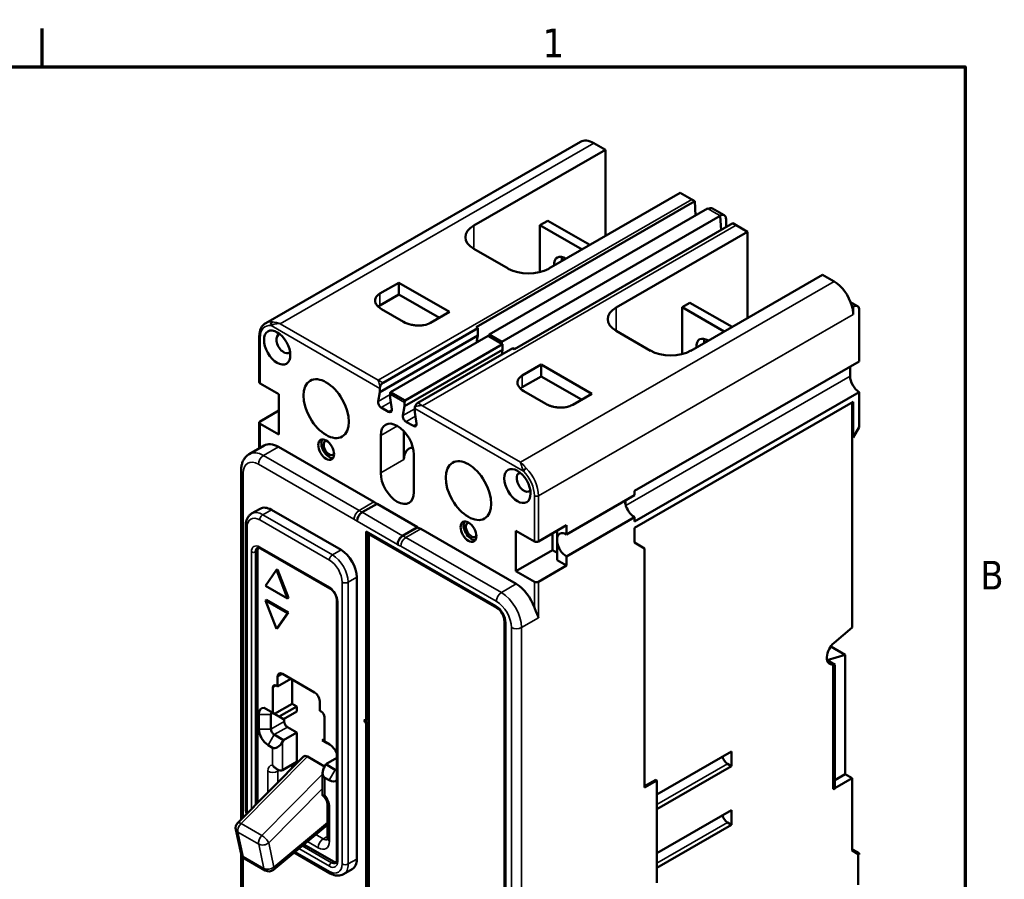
# Model space of a CAD drawing. Header units: inches. Extents: x 0.1 to 16.9, y 0.4 to 10.6.
# Tile 24 of 24: x 12.7 to 16.8, y 7 to 10.6. Entities that reach past the tile are written whole.
import ezdxf

# ---------------------------------------------------------------- set-up
doc = ezdxf.new("R2010")
doc.units = ezdxf.units.IN
doc.header["$MEASUREMENT"] = 0
for name, color, linetype, lineweight in [('Border (ANSI)', 7, 'Continuous', 70), ('Visible (ANSI)', 7, 'Continuous', 50), ('Visible Narrow (ANSI)', 7, 'Continuous', 35)]:
    doc.layers.add(name, color=color, linetype=linetype, lineweight=lineweight)
doc.styles.add('Note Text (ANSI)', font='tahoma.ttf')

# ---------------------------------------------------------------- blocks, each defined once
blk = doc.blocks.new('Borders Default Border')
at = {"layer": 'Border (ANSI)'}
blk.add_line((12.75, 10.38), (12.75, 10.54), dxfattribs=at)
at = {"layer": 'Border (ANSI)', "flags": 128}
blk.add_lwpolyline([(0.38, 0.62), (0.38, 10.38), (16.62, 10.38), (16.62, 0.62), (0.38, 0.62)], dxfattribs=at)
at = {"layer": 'Border (ANSI)', "char_height": 0.12, "attachment_point": 7, "style": 'Note Text (ANSI)'}
for s, insert in [('1', (14.8479, 10.42)), ('B', (16.6834, 8.19))]:
    blk.add_mtext(s, dxfattribs=dict(at, insert=insert))

msp = doc.modelspace()

# ---------------------------------------------------------------- linework, layer by layer
at = {"layer": 'Visible (ANSI)'}
for p, q in [((15.0065, 10.066), (13.6874, 9.3065)), ((14.5596, 9.7151), (15.1111, 10.0327)), ((15.1111, 10.0327), (15.0627, 10.0605)), ((15.1111, 10.0327), (15.1111, 9.6711)), ((15.4251, 9.8519), (14.8735, 9.5343)), ((15.4734, 9.824), (15.4251, 9.8519)), ((14.57, 9.2888), (15.4864, 9.8166)), ((15.5398, 9.7858), (14.6234, 9.2581)), ((15.4734, 9.824), (15.4864, 9.8166)), ((15.4864, 9.8166), (15.4894, 9.7567)), ((15.5398, 9.7858), (15.542, 9.7846)), ((15.6094, 9.7583), (15.5606, 9.7864)), ((14.6765, 9.2275), (15.5929, 9.7552)), ((15.5907, 9.7565), (15.5929, 9.7552)), ((15.5929, 9.7552), (15.5959, 9.6959)), ((15.6459, 9.7247), (14.7295, 9.197)), ((14.8366, 9.7164), (14.8693, 9.7352)), ((14.8366, 9.7164), (14.8366, 9.5198)), ((15.0132, 9.6147), (14.8366, 9.7164)), ((14.8693, 9.7352), (15.0459, 9.6335)), ((15.6171, 9.7081), (15.6171, 9.7412)), ((15.6459, 9.7247), (15.6593, 9.717)), ((15.6593, 9.717), (15.7076, 9.6892)), ((15.7076, 9.6892), (15.1561, 9.3715)), ((15.7076, 9.6892), (15.7076, 9.3276)), ((14.7038, 9.5343), (14.5596, 9.6173)), ((15.47, 9.1907), (16.0216, 9.5084)), ((16.0216, 9.5084), (16.07, 9.4805)), ((14.1659, 9.4297), (14.2456, 9.4756)), ((14.2456, 9.4756), (14.2456, 9.4266)), ((14.2456, 9.4756), (14.4577, 9.3535)), ((14.2456, 9.4266), (14.1659, 9.3806)), ((14.4152, 9.3289), (14.2456, 9.4266)), ((15.4331, 9.3729), (15.4658, 9.3917)), ((15.4331, 9.3729), (15.6097, 9.2712)), ((15.4331, 9.1763), (15.4331, 9.3729)), ((15.6424, 9.29), (15.4658, 9.3917)), ((16.1393, 9.3938), (16.1677, 9.3775)), ((16.1497, 9.3757), (16.1443, 9.3788)), ((16.1497, 9.3757), (16.1497, 9.3424)), ((14.2651, 9.3114), (14.1726, 9.3647)), ((14.4577, 9.3535), (14.378, 9.3075)), ((16.175, 9.145), (16.1748, 9.3658)), ((14.577, 9.2848), (14.57, 9.2888)), ((13.6604, 9.2498), (13.6604, 9.0585)), ((14.1659, 9.0172), (14.577, 9.2539)), ((14.179, 9.0556), (14.577, 9.2848)), ((14.2102, 9.0174), (14.6194, 9.253)), ((14.5728, 9.2317), (14.577, 9.2539)), ((14.577, 9.2539), (14.577, 9.2848)), ((14.623, 9.2509), (14.6194, 9.253)), ((14.6234, 9.2581), (14.623, 9.2509)), ((14.6768, 9.2199), (14.623, 9.2509)), ((14.6234, 9.2581), (14.6765, 9.2275)), ((15.1561, 9.2738), (15.3003, 9.1907)), ((14.2713, 8.9822), (14.6805, 9.2178)), ((14.5717, 9.2255), (14.5728, 9.2317)), ((14.5731, 9.2264), (14.5728, 9.2317)), ((14.6768, 9.2199), (14.6765, 9.2275)), ((14.6805, 9.2178), (14.6768, 9.2199)), ((14.6805, 9.1943), (14.6805, 9.2178)), ((14.2694, 8.9575), (14.6805, 9.1943)), ((14.7229, 9.2008), (14.325, 8.9716)), ((14.6768, 9.1742), (14.6786, 9.1843)), ((14.6786, 9.1843), (14.6805, 9.1943)), ((14.6791, 9.1755), (14.6786, 9.1843)), ((14.7295, 9.197), (14.7229, 9.2008)), ((14.8421, 9.1321), (14.7624, 9.0862)), ((15.0543, 9.01), (14.8421, 9.1321)), ((14.8421, 9.1321), (14.8421, 9.0831)), ((16.175, 9.145), (15.2333, 8.6027)), ((16.1368, 9.0836), (16.1368, 9.1228)), ((14.7624, 9.0371), (14.8421, 9.0831)), ((14.8421, 9.0831), (15.0117, 8.9854)), ((13.6639, 9.0536), (13.7416, 9.0089)), ((13.7416, 9.0089), (13.7416, 8.8401)), ((14.1586, 8.9781), (14.1659, 9.0172)), ((14.1659, 9.0172), (14.1659, 9.0328)), ((14.2083, 9.0084), (14.2083, 8.9927)), ((14.2713, 8.9822), (14.2102, 9.0174)), ((14.7692, 9.0212), (14.8616, 8.9679)), ((14.9745, 8.964), (15.0543, 9.01)), ((15.2333, 8.4752), (16.1751, 9.0175)), ((16.1752, 8.8704), (16.1751, 9.0175)), ((14.2083, 8.9927), (14.2155, 8.9453)), ((14.2621, 8.9185), (14.2694, 8.9575)), ((14.2694, 8.9575), (14.2694, 8.9732)), ((15.2333, 8.4487), (16.1497, 8.9764)), ((16.1455, 8.8288), (16.1455, 8.974)), ((16.1497, 8.9764), (16.1497, 8.8263)), ((13.6639, 8.8946), (13.7416, 8.9393)), ((14.2026, 8.9347), (14.1715, 8.9526)), ((14.3118, 8.9488), (14.3118, 8.9331)), ((14.3118, 8.9331), (14.3191, 8.8857)), ((13.6604, 8.8897), (13.6604, 8.7818)), ((13.7416, 8.8401), (13.6639, 8.8848)), ((14.3062, 8.8751), (14.2749, 8.8931)), ((14.1692, 8.6782), (14.1692, 8.8352)), ((14.2668, 8.7344), (14.2668, 8.8526)), ((16.1497, 8.8263), (16.1752, 8.8704)), ((13.6804, 8.7933), (13.6181, 8.7574)), ((16.1497, 8.8263), (16.1455, 8.8288)), ((16.1455, 8.8288), (16.1455, 8.0307)), ((13.7403, 8.7874), (14.1408, 8.5567)), ((14.3084, 8.755), (14.3084, 8.5981)), ((13.5843, 8.69), (13.5843, 7.2266)), ((15.2333, 8.6027), (15.2333, 8.5851)), ((14.154, 8.5492), (14.0916, 8.5133)), ((14.154, 8.5492), (14.3237, 8.4514)), ((15.2333, 8.5851), (14.9482, 8.4209)), ((15.1951, 8.5631), (15.1951, 8.5476)), ((13.6643, 8.5286), (13.6283, 8.5079)), ((13.711, 8.524), (14.0029, 8.3559)), ((14.0704, 8.4765), (14.0704, 8.4749)), ((14.9482, 8.3287), (15.2333, 8.4928)), ((15.2333, 8.4928), (15.2333, 8.4752)), ((13.6035, 7.2768), (13.6035, 8.4575)), ((14.109, 7.6405), (14.109, 8.4327)), ((14.109, 8.4327), (14.6525, 8.1197)), ((14.1132, 8.4303), (14.1132, 7.6429)), ((14.1209, 8.4219), (14.12, 8.4214)), ((14.12, 6.5692), (14.12, 8.4214)), ((14.12, 8.4214), (14.6559, 8.1129)), ((14.1209, 8.4219), (14.6567, 8.1133)), ((14.2613, 8.4155), (14.3237, 8.4514)), ((14.3237, 8.4503), (14.2613, 8.4143)), ((14.3237, 8.4514), (14.3237, 8.4503)), ((14.7373, 8.2132), (14.3368, 8.4439)), ((14.7361, 8.4362), (14.7361, 8.2674)), ((14.8137, 8.3915), (14.7361, 8.4362)), ((14.9482, 8.4591), (14.8307, 8.3915)), ((14.8888, 8.4249), (14.8888, 8.3554)), ((14.9087, 8.4364), (14.9087, 8.4042)), ((14.9482, 8.4209), (14.9482, 8.4591)), ((15.2333, 8.3864), (15.2333, 8.4487)), ((14.9087, 8.3908), (14.9087, 8.3131)), ((15.2757, 8.3618), (15.2333, 8.3864)), ((13.6529, 7.2957), (13.6529, 8.3526)), ((13.6647, 8.3624), (13.9566, 8.1943)), ((14.2401, 8.3772), (14.2401, 8.3788)), ((14.8888, 8.3554), (14.7361, 8.2674)), ((14.9087, 8.3439), (14.8888, 8.3554)), ((15.2757, 7.3606), (15.2757, 8.3618)), ((14.9482, 8.2904), (14.9087, 8.3131)), ((14.9482, 8.2904), (14.9482, 8.3287)), ((13.6864, 8.2058), (13.7327, 8.2718)), ((13.7369, 8.2742), (13.7327, 8.2718)), ((13.7327, 8.2718), (13.7789, 8.1525)), ((13.7369, 8.2742), (13.7832, 8.155)), ((14.7361, 8.2674), (14.8137, 8.2227)), ((14.8307, 8.2227), (14.9482, 8.2904)), ((14.0691, 8.2413), (14.0691, 7.0606)), ((13.7789, 8.1525), (13.6864, 8.2058)), ((13.6907, 8.1469), (13.6864, 8.1445)), ((13.6864, 8.1445), (13.7789, 8.0912)), ((13.7327, 8.0252), (13.6864, 8.1445)), ((13.6907, 8.1469), (13.7832, 8.0937)), ((13.7832, 8.155), (13.7789, 8.1525)), ((13.9854, 8.1444), (13.9854, 7.0555)), ((13.7789, 8.0912), (13.7327, 8.0252)), ((13.7832, 8.0937), (13.7369, 8.0277)), ((13.7832, 8.0937), (13.7789, 8.0912)), ((14.6881, 8.057), (14.6881, 6.2793)), ((14.689, 8.0575), (14.689, 6.2798)), ((14.6924, 8.0507), (14.6924, 6.273)), ((13.7369, 8.0277), (13.7327, 8.0252)), ((16.1455, 8.0307), (16.0702, 7.967)), ((16.0562, 7.9516), (16.1166, 7.9168)), ((16.0414, 7.8938), (16.1166, 7.9168)), ((16.0414, 7.8938), (16.0744, 7.8748)), ((16.1166, 7.9168), (16.1166, 7.4162)), ((16.0657, 7.8761), (16.07, 7.8737)), ((16.0657, 7.3554), (16.0657, 7.8761)), ((16.07, 7.8737), (16.07, 7.353)), ((16.0725, 7.8736), (16.0744, 7.8748)), ((16.0725, 7.3544), (16.0725, 7.8736)), ((13.7369, 7.7838), (13.7369, 7.8238)), ((13.7369, 7.7838), (13.793, 7.8161)), ((13.7581, 7.8361), (13.8922, 7.7589)), ((13.7976, 7.7112), (13.7976, 7.8134)), ((13.717, 7.6731), (13.717, 7.7796)), ((13.7306, 7.7874), (13.7369, 7.7838)), ((13.9134, 7.7222), (13.9134, 7.6821)), ((13.717, 7.6731), (13.6806, 7.6941)), ((13.7242, 7.6689), (13.7976, 7.7112)), ((13.7441, 7.6575), (13.8175, 7.6997)), ((13.7624, 7.6469), (13.8175, 7.6786)), ((13.8175, 7.6997), (13.7976, 7.7112)), ((13.8175, 7.6786), (13.8175, 7.6997)), ((13.9134, 7.6821), (13.9198, 7.6785)), ((13.6584, 7.6661), (13.6584, 7.6054)), ((13.7093, 7.6053), (13.7093, 7.6661)), ((13.7135, 7.675), (13.7624, 7.6469)), ((13.7242, 7.6689), (13.717, 7.6731)), ((13.7441, 7.6575), (13.7242, 7.6689)), ((13.7624, 7.6469), (13.7441, 7.6575)), ((13.7645, 7.6371), (13.7645, 7.6481)), ((13.9334, 7.655), (13.9334, 7.5529)), ((14.1048, 7.6429), (14.109, 7.6405)), ((14.109, 7.6405), (14.1132, 7.6429)), ((13.8175, 7.5908), (13.7781, 7.6135)), ((14.109, 7.6307), (14.1048, 7.6331)), ((14.109, 7.6356), (14.1132, 7.6331)), ((14.109, 7.6307), (14.1132, 7.6331)), ((14.109, 6.5628), (14.109, 7.6307)), ((14.1132, 7.6331), (14.1132, 6.5652)), ((13.7624, 7.5591), (13.7229, 7.5818)), ((13.7581, 7.5517), (13.7624, 7.5591)), ((13.7624, 7.5591), (13.8175, 7.5908)), ((13.8175, 7.4672), (13.8175, 7.5908)), ((13.9244, 7.558), (13.9334, 7.5631)), ((13.9444, 7.5465), (13.9244, 7.558)), ((13.9244, 7.558), (13.9389, 7.5496)), ((13.6975, 7.5376), (13.7157, 7.5272)), ((13.9334, 7.5529), (13.9444, 7.5465)), ((13.9529, 7.5417), (13.9334, 7.5529)), ((13.9389, 7.5496), (13.9556, 7.54)), ((13.8453, 7.4896), (13.5697, 7.2119)), ((13.8621, 7.49), (13.9338, 7.4487)), ((13.9389, 7.4574), (13.9854, 7.4842)), ((15.3262, 7.3303), (15.6402, 7.5111)), ((15.6402, 7.5111), (15.6402, 7.4498)), ((13.7368, 7.4352), (13.737, 7.4351)), ((13.7581, 7.433), (13.8175, 7.4672)), ((13.7976, 7.4415), (13.7976, 7.4557)), ((13.9389, 7.4574), (13.9346, 7.4501)), ((13.9783, 7.4347), (13.9389, 7.4574)), ((15.6402, 7.4498), (15.3262, 7.269)), ((15.6402, 7.4498), (15.6232, 7.4596)), ((13.9258, 7.4205), (13.9258, 7.3263)), ((13.9346, 7.4011), (13.9529, 7.3906)), ((15.2757, 7.3655), (15.322, 7.3921)), ((15.3262, 7.3897), (15.2757, 7.3606)), ((15.3262, 7.3897), (15.322, 7.3921)), ((15.3262, 6.9605), (15.3262, 7.3897)), ((16.1166, 7.4162), (16.0725, 7.3908)), ((16.0725, 7.3576), (16.1455, 7.3996)), ((16.1166, 7.4162), (16.1455, 7.3996)), ((16.1455, 7.3996), (16.1455, 7.1021)), ((16.07, 7.353), (16.0657, 7.3554)), ((16.07, 7.353), (16.0725, 7.3544)), ((13.9258, 7.3263), (13.926, 7.3262)), ((13.9458, 7.292), (13.9458, 7.1478)), ((15.3262, 7.085), (15.6402, 7.2658)), ((15.6402, 7.2658), (15.6402, 7.2045)), ((13.5617, 7.1844), (13.5838, 7.0824)), ((13.9458, 7.2039), (13.7197, 7.0154)), ((13.9458, 7.203), (13.9452, 7.2034)), ((15.6402, 7.2045), (15.3262, 7.0237)), ((15.6402, 7.2045), (15.6232, 7.2143)), ((13.9711, 7.05), (13.847, 7.1215)), ((16.1455, 7.1021), (16.1497, 7.0997)), ((16.1455, 7.0962), (16.1455, 7.1021)), ((13.5843, 7.0804), (13.5843, 6.9241)), ((13.5981, 7.0628), (13.6855, 7.0125)), ((13.9579, 7.0005), (13.8065, 7.0877)), ((16.1709, 7.0814), (16.1455, 7.0962)), ((16.1497, 7.0938), (16.1455, 7.0962)), ((16.1497, 7.0997), (16.1752, 7.0849)), ((16.1497, 7.0997), (16.1497, 7.0938)), ((16.1497, 7.0938), (16.1752, 7.079)), ((16.1709, 7.0814), (16.1708, 6.9529)), ((16.1752, 7.079), (16.1709, 7.0814)), ((16.1752, 7.0849), (16.1752, 7.079)), ((14.0496, 7.0176), (14.0136, 6.9968))]:
    msp.add_line(p, q, dxfattribs=at)
for centre, start, end in [((13.591, 7.1907), 135.2113, 192.2407), ((13.6131, 7.0888), 192.2407, 240.064), ((13.7005, 7.0385), 240.064, 309.8168)]:
    msp.add_arc(centre, 0.03, start, end, dxfattribs=at)
for centre, major_axis, ratio, start_param, end_param in [((15.0627, 9.9683), (-0.0563, 0.0978), 0.578093, 5.499721, 6.283185), ((14.6444, 9.6662), (-0.12, 0), 0.575862, 5.497787, 7.068583), ((14.6444, 9.574), (0.12, 0), 0.575862, 2.356194, 2.411075), ((14.9427, 9.5248), (-0.0328, 0.0569), 0.578093, 5.41968, 7.14669), ((14.9753, 9.5436), (0.0328, -0.0569), 0.578093, 3.660897, 4.005098), ((14.7887, 9.5831), (0.12, 0), 0.575862, 3.926991, 5.497787), ((16.07, 9.3883), (-0.0563, 0.0978), 0.578093, 4.299017, 5.499721), ((15.2409, 9.3227), (-0.12, 0), 0.575862, 5.497787, 7.068583), ((16.07, 9.3883), (-0.0563, 0.0978), 0.578093, 3.928925, 4.299017), ((16.1497, 9.3463), (0.018, 0.0312), 0.578093, 5.668258, 7.067229), ((13.7183, 9.3003), (-0.0016, -0.0119), 0.745193, 3.663434, 5.23423), ((13.763, 9.2198), (0.0219, -0.038), 0.578093, 2.917333, 6.507445), ((15.2409, 9.2305), (-0.12, 0), 0.575862, 5.497787, 5.552667), ((15.5392, 9.1813), (-0.0328, 0.0569), 0.578093, 5.41968, 7.14669), ((15.5719, 9.2001), (-0.0328, 0.0569), 0.578093, 0.519304, 0.863505), ((15.3852, 9.2396), (-0.12, 0), 0.575862, 0.785398, 2.356194), ((16.175, 9.1009), (-0.027, 0.0468), 0.577583, 0.78302, 0.786888), ((16.175, 9.0616), (0.027, -0.0468), 0.577583, 3.92848, 5.499277), ((13.6724, 9.0585), (-0.012, 0), 0.575862, 0, 0.785398), ((14.179, 9.0404), (0.0093, 0.0161), 0.578093, 0.783464, 1.954823), ((14.179, 9.0404), (0.0093, 0.0161), 0.578093, 1.954815, 2.354261), ((14.2215, 9.016), (0.0093, 0.0161), 0.577904, 1.811738, 2.354426), ((14.1715, 8.9678), (-0.0093, 0.0161), 0.578093, 0.594964, 2.358128), ((14.2825, 8.9808), (0.0093, 0.0161), 0.578093, 1.811573, 2.354261), ((14.325, 8.9564), (-0.0093, -0.0161), 0.578093, 3.925057, 5.094835), ((14.2026, 8.9499), (0.0093, -0.0161), 0.578093, 5.499721, 7.262175), ((14.325, 8.9564), (-0.0093, -0.0161), 0.578093, 5.094827, 5.495853), ((13.6724, 8.8897), (-0.012, 0), 0.575862, 5.497787, 7.068583), ((14.2388, 8.7951), (-0.0491, 0.0853), 0.578093, 3.928925, 7.070517), ((14.3062, 8.8903), (0.0093, -0.0161), 0.578093, 5.500044, 7.262827), ((13.7403, 8.6893), (-0.0599, 0.104), 0.578093, 5.499721, 6.283185), ((13.9533, 8.7834), (-0.0234, 0.0406), 0.578093, 0.274889, 2.866704), ((13.9533, 8.7834), (0.0165, -0.0286), 0.578093, 2.866349, 6.558429), ((14.3364, 8.6943), (-0.0491, 0.0853), 0.578093, 5.977496, 7.070517), ((14.2388, 8.6381), (0.0491, -0.0853), 0.578093, 3.928925, 7.070517), ((14.7702, 8.6398), (-0.0219, 0.038), 0.578093, 6.058925, 9.649038), ((14.7763, 8.6911), (-0.00855, -0.00842), 0.335289, 4.051762, 5.622559), ((14.1408, 8.4586), (0.0599, -0.104), 0.578093, 2.213152, 2.358128), ((15.2333, 8.539), (0.0281, -0.0489), 0.578093, 3.925057, 4.221699), ((15.2333, 8.539), (0.0281, -0.0489), 0.578093, 4.221699, 5.499721), ((13.711, 8.4475), (-0.0467, 0.0811), 0.578093, 5.499721, 6.283185), ((14.0916, 8.4887), (-0.015, -0.026), 0.578093, 3.925057, 5.495853), ((14.5498, 8.4399), (0.0234, -0.0406), 0.578093, 3.416481, 6.008297), ((14.5498, 8.4399), (-0.0165, 0.0286), 0.578093, 6.007941, 9.700022), ((14.3368, 8.3458), (-0.0599, 0.104), 0.578093, 5.499721, 5.655348), ((14.9482, 8.3748), (-0.0281, 0.0489), 0.578093, 5.499721, 6.924523), ((14.2613, 8.391), (0.015, 0.026), 0.578093, 0.783464, 2.354261), ((14.8222, 8.3964), (-0.012, 0), 0.575862, 0.785398, 2.356194), ((14.8799, 8.3354), (-0.0246, -0.0777), 0.202662, 2.425867, 2.717857), ((14.9482, 8.3748), (-0.0281, 0.0489), 0.578093, 0.933326, 2.358128), ((13.6792, 8.3375), (-0.0186, 0.0322), 0.578093, 0.280712, 0.787332), ((14.0029, 8.2794), (0.0467, -0.0811), 0.578093, 0.787332, 2.358128), ((14.8222, 8.2276), (0.012, 0), 0.575862, 3.926991, 5.497787), ((14.7373, 8.1151), (-0.0599, 0.104), 0.578093, 4.379951, 5.499721), ((14.6525, 8.0736), (0.0281, -0.0489), 0.578093, 0.787332, 2.358128), ((14.6559, 8.0756), (0.0228, -0.0395), 0.578093, 0.787332, 2.358128), ((14.6567, 8.0761), (0.0228, -0.0395), 0.578093, 0.787332, 2.358128), ((16.0793, 7.9273), (-0.0281, -0.0489), 0.578093, 4.15469, 6.71928), ((13.7581, 7.8116), (-0.015, 0.026), 0.578093, 5.499721, 7.070517), ((16.0835, 7.9249), (-0.0281, -0.0489), 0.578093, 0.436095, 0.553831), ((13.7306, 7.7717), (-0.0096, 0.0166), 0.578093, 5.499721, 7.070516), ((13.8922, 7.7344), (-0.015, 0.026), 0.578093, 3.928925, 5.499721), ((13.6975, 7.6436), (-0.0275, 0.0478), 0.578093, 5.945568, 7.070499), ((13.9198, 7.6628), (0.0096, -0.0166), 0.578093, 0.787332, 2.358128), ((13.7229, 7.6583), (-0.0096, 0.0166), 0.578093, 6.268193, 7.070464), ((13.778, 7.6292), (-0.0095, 0.0165), 0.578093, 0.781601, 2.363883), ((14.1048, 7.638), (-0.00299, 0.0052), 0.578093, 5.499721, 8.641314), ((14.109, 7.6405), (0.00299, -0.0052), 0.578093, 3.925065, 5.499721), ((13.6974, 7.5828), (0.0275, -0.0477), 0.578093, 3.925066, 5.503596), ((13.7228, 7.5974), (-0.0095, 0.0165), 0.578093, 0.781601, 2.363883), ((13.7369, 7.5639), (-0.0212, -0.0367), 0.576978, 0.000967, 1.571763), ((13.9529, 7.4966), (-0.0275, 0.0478), 0.578093, 4.513641, 5.49973), ((13.8621, 7.4638), (0.014, -0.0277), 0.575501, 2.423115, 3.331818), ((15.6232, 7.4841), (0.015, -0.026), 0.578093, 4.190961, 5.499721), ((13.7369, 7.4697), (0.0212, -0.0367), 0.576978, 5.48682, 6.282218), ((13.9558, 7.4379), (-0.0212, -0.0367), 0.576978, 4.713356, 6.284152), ((13.9783, 7.4504), (0.0096, -0.0166), 0.578093, 5.499721, 6.049355), ((13.9529, 7.4357), (0.0275, -0.0478), 0.578093, 5.499721, 6.485802), ((13.9558, 7.3437), (-0.03, -0.0173), 0.001672, 6.272218, 6.284152), ((15.6232, 7.2388), (0.015, -0.026), 0.578093, 4.190961, 5.499721), ((14.0029, 7.0987), (0.0467, -0.0811), 0.578093, 0, 0.787332), ((13.9711, 7.0804), (0.0186, -0.0322), 0.578093, 5.499721, 6.002474)]:
    msp.add_ellipse(centre, major_axis=major_axis, ratio=ratio, start_param=start_param, end_param=end_param, dxfattribs=at)
for centre, major_axis in [((13.7352, 9.2038), (-0.0389, 0.0676)), ((13.9406, 8.9477), (-0.0674, 0.117)), ((13.9406, 8.7761), (-0.0234, 0.0406)), ((14.5371, 8.6042), (-0.0674, 0.117)), ((14.7424, 8.6238), (-0.0389, 0.0676)), ((14.5371, 8.4325), (-0.0234, 0.0406))]:
    msp.add_ellipse(centre, major_axis=major_axis, ratio=0.578093, dxfattribs=at)
for points, knots in [([(15.542, 9.7846), (15.5475, 9.7878), (15.5544, 9.7891), (15.5596, 9.787), (15.5606, 9.7864)], [0, 0, 0, 0, 0.4010672, 0.5003234, 0.5003234, 0.5003234, 0.5003234]), ([(15.6171, 9.7412), (15.6171, 9.7444), (15.6163, 9.7503), (15.6125, 9.7567), (15.6045, 9.7613), (15.5963, 9.7597), (15.5907, 9.7565)], [0, 0, 0, 0, 0.199341, 0.398933, 0.598933, 1, 1, 1, 1]), ([(14.1726, 9.3647), (14.17, 9.3662), (14.1675, 9.3678), (14.1624, 9.3716), (14.1598, 9.3738), (14.1553, 9.3783), (14.1533, 9.3807), (14.1515, 9.3832), (14.1515, 9.3834), (14.1499, 9.3858), (14.1486, 9.3881), (14.1473, 9.3916), (14.1469, 9.3927), (14.1463, 9.3952), (14.146, 9.3966), (14.1457, 9.4), (14.1457, 9.402), (14.146, 9.4045), (14.1461, 9.405), (14.1466, 9.4079), (14.1474, 9.4103), (14.1488, 9.413), (14.149, 9.4134), (14.1502, 9.4157), (14.1515, 9.4175), (14.1548, 9.4214), (14.157, 9.4235), (14.1614, 9.4269), (14.1635, 9.4283), (14.1659, 9.4297)], [0, 0, 0, 0, 0.0889493, 0.0889493, 0.1985744, 0.1985744, 0.3071257, 0.3071257, 0.3129081, 0.3129081, 0.4141197, 0.4141197, 0.4612228, 0.4612228, 0.5192297, 0.5192297, 0.6017956, 0.6017956, 0.6223075, 0.6223075, 0.7234101, 0.7234101, 0.7405454, 0.7405454, 0.8228288, 0.8228288, 0.9210894, 0.9210894, 1, 1, 1, 1]), ([(14.1659, 9.3806), (14.1635, 9.3793), (14.1614, 9.3778), (14.159, 9.376), (14.1586, 9.3757), (14.1582, 9.3754)], [-1, -1, -1, -1, -0.9210894, -0.9210894, -0.90494739, -0.90494739, -0.90494739, -0.90494739]), ([(13.6874, 9.3065), (13.6838, 9.3044), (13.6805, 9.3018), (13.6746, 9.2959), (13.6721, 9.2925), (13.6677, 9.2852), (13.666, 9.2813), (13.6632, 9.2729), (13.6621, 9.2685), (13.6608, 9.2594), (13.6604, 9.2546), (13.6604, 9.2498)], [2.3542608, 2.3542608, 2.3542608, 2.3542608, 2.5117272, 2.5117272, 2.6691935, 2.6691935, 2.8266599, 2.8266599, 2.9841263, 2.9841263, 3.1415927, 3.1415927, 3.1415927, 3.1415927]), ([(14.378, 9.3075), (14.3703, 9.3031), (14.3556, 9.2981), (14.3333, 9.2957), (14.3153, 9.2961), (14.2909, 9.2999), (14.2744, 9.3061), (14.2651, 9.3114)], [0, 0, 0, 0, 0.259457, 0.398204, 0.538778, 0.687098, 1, 1, 1, 1]), ([(14.7624, 9.0862), (14.7547, 9.0818), (14.7459, 9.0733), (14.7418, 9.0604), (14.7425, 9.0501), (14.7491, 9.036), (14.7599, 9.0265), (14.7692, 9.0212)], [0, 0, 0, 0, 0.259457, 0.398204, 0.538778, 0.687098, 1, 1, 1, 1]), ([(14.8616, 8.9679), (14.8643, 8.9664), (14.8671, 8.965), (14.8736, 8.962), (14.8774, 8.9605), (14.8853, 8.9579), (14.8894, 8.9568), (14.8938, 8.9558), (14.8941, 8.9557), (14.8982, 8.9548), (14.9023, 8.9541), (14.9084, 8.9533), (14.9103, 8.9531), (14.9146, 8.9527), (14.9171, 8.9526), (14.9229, 8.9524), (14.9264, 8.9524), (14.9307, 8.9526), (14.9315, 8.9526), (14.9366, 8.9529), (14.9408, 8.9534), (14.9455, 8.9542), (14.9462, 8.9543), (14.9502, 8.955), (14.9534, 8.9558), (14.9602, 8.9577), (14.9637, 8.9589), (14.9697, 8.9614), (14.9722, 8.9627), (14.9745, 8.964)], [0, 0, 0, 0, 0.0889493, 0.0889493, 0.1985744, 0.1985744, 0.3071257, 0.3071257, 0.3129081, 0.3129081, 0.4141197, 0.4141197, 0.4612228, 0.4612228, 0.5192297, 0.5192297, 0.6017956, 0.6017956, 0.6223075, 0.6223075, 0.7234101, 0.7234101, 0.7405454, 0.7405454, 0.8228288, 0.8228288, 0.9210894, 0.9210894, 1, 1, 1, 1]), ([(14.2749, 8.8931), (14.2718, 8.8948), (14.2673, 8.8995), (14.2623, 8.9093), (14.2615, 8.9154), (14.2621, 8.9185)], [0, 0, 0, 0, 0.03654216, 0.05508548, 0.09217213, 0.09217213, 0.09217213, 0.09217213]), ([(13.5843, 8.69), (13.5843, 8.6952), (13.5847, 8.7004), (13.5862, 8.7106), (13.5874, 8.7157), (13.5907, 8.7255), (13.5928, 8.7302), (13.5982, 8.7393), (13.6014, 8.7436), (13.609, 8.7513), (13.6133, 8.7546), (13.6181, 8.7574)], [3.1415927, 3.1415927, 3.1415927, 3.1415927, 3.299059, 3.299059, 3.4565254, 3.4565254, 3.6139918, 3.6139918, 3.7714582, 3.7714582, 3.9289245, 3.9289245, 3.9289245, 3.9289245]), ([(13.6035, 8.4575), (13.6035, 8.4616), (13.6038, 8.4656), (13.605, 8.4734), (13.6059, 8.4772), (13.6083, 8.4846), (13.6099, 8.4881), (13.6139, 8.4948), (13.6162, 8.4979), (13.6217, 8.5035), (13.6249, 8.5059), (13.6283, 8.5079)], [3.1415927, 3.1415927, 3.1415927, 3.1415927, 3.299059, 3.299059, 3.4565254, 3.4565254, 3.6139918, 3.6139918, 3.7714582, 3.7714582, 3.9289245, 3.9289245, 3.9289245, 3.9289245]), ([(14.2613, 8.4143), (14.2587, 8.4128), (14.2556, 8.4104), (14.2508, 8.4053), (14.2482, 8.4017), (14.2445, 8.3953), (14.2427, 8.3912), (14.2407, 8.3843), (14.2401, 8.3803), (14.2401, 8.3772)], [-0.7615038, -0.7615038, -0.7615038, -0.7615038, -0.7147047, -0.7147047, -0.6676131, -0.6676131, -0.620047, -0.620047, -0.5718091, -0.5718091, -0.5718091, -0.5718091]), ([(13.6522, 8.3648), (13.6525, 8.365), (13.6529, 8.3652), (13.6538, 8.3654), (13.6544, 8.3655), (13.6558, 8.3655), (13.6567, 8.3654), (13.6586, 8.365), (13.6597, 8.3647), (13.6621, 8.3638), (13.6634, 8.3632), (13.6647, 8.3624)], [3.9289245, 3.9289245, 3.9289245, 3.9289245, 4.0856174, 4.0856174, 4.2423103, 4.2423103, 4.3990032, 4.3990032, 4.5556961, 4.5556961, 4.712389, 4.712389, 4.712389, 4.712389]), ([(13.9566, 8.1943), (13.959, 8.193), (13.9614, 8.1912), (13.9664, 8.1867), (13.9689, 8.184), (13.9737, 8.1779), (13.9759, 8.1745), (13.9798, 8.1674), (13.9814, 8.1637), (13.9838, 8.1565), (13.9846, 8.153), (13.9853, 8.1479), (13.9854, 8.1461), (13.9854, 8.1444)], [4.712389, 4.712389, 4.712389, 4.712389, 4.981536, 4.981536, 5.260074, 5.260074, 5.545827, 5.545827, 5.833526, 5.833526, 6.11739, 6.11739, 6.283185, 6.283185, 6.283185, 6.283185]), ([(14.8137, 8.1139), (14.8162, 8.1067), (14.8196, 8.0988), (14.8253, 8.0854), (14.8286, 8.0774), (14.8307, 8.0712)], [-0.2215183, -0.2215183, -0.2215183, -0.2215183, -0.1206592, -0.1206592, 0, 0, 0, 0]), ([(13.7157, 7.4537), (13.7157, 7.4536), (13.7158, 7.4536), (13.7184, 7.4501), (13.7215, 7.4469), (13.7285, 7.4406), (13.7326, 7.4377), (13.7366, 7.4353)], [-0.5396831, -0.5396831, -0.5396831, -0.5396831, -0.5390546, -0.5390546, -0.4775026, -0.4775026, -0.4076576, -0.4076576, -0.4076576, -0.4076576]), ([(13.7351, 7.436), (13.7351, 7.436), (13.7352, 7.436), (13.7357, 7.4358), (13.7362, 7.4356), (13.7368, 7.4352)], [4.449672, 4.449672, 4.449672, 4.449672, 4.5556961, 4.5556961, 4.712389, 4.712389, 4.712389, 4.712389]), ([(13.9258, 7.3263), (13.9259, 7.3264), (13.9268, 7.3265), (13.9299, 7.3269), (13.9319, 7.3272), (13.9346, 7.3276), (13.9346, 7.3276), (13.9346, 7.3276)], [-0.1196901, -0.1196901, -0.1196901, -0.1196901, -0.0560681, -0.0560681, 0, 0, 0.0005724, 0.0005724, 0.0005724, 0.0005724]), ([(13.926, 7.3262), (13.9268, 7.3258), (13.9277, 7.3252), (13.9299, 7.3235), (13.9311, 7.3224), (13.9337, 7.3197), (13.9351, 7.318), (13.9378, 7.3144), (13.9391, 7.3123), (13.9414, 7.308), (13.9424, 7.3058), (13.944, 7.3016), (13.9446, 7.2996), (13.9454, 7.2961), (13.9456, 7.2945), (13.9458, 7.2928), (13.9458, 7.2924), (13.9458, 7.292)], [4.712389, 4.712389, 4.712389, 4.712389, 4.896157, 4.896157, 5.094729, 5.094729, 5.309953, 5.309953, 5.537243, 5.537243, 5.76791, 5.76791, 5.991738, 5.991738, 6.200075, 6.200075, 6.283185, 6.283185, 6.283185, 6.283185]), ([(13.6072, 7.2497), (13.607, 7.2504), (13.6068, 7.2512), (13.6046, 7.2604), (13.6035, 7.2687), (13.6035, 7.2768)], [2.7985456, 2.7985456, 2.7985456, 2.7985456, 2.8274334, 2.8274334, 3.1415927, 3.1415927, 3.1415927, 3.1415927]), ([(13.9458, 7.1478), (13.9458, 7.1462), (13.9457, 7.1449), (13.9454, 7.1429), (13.9452, 7.1421), (13.9449, 7.1412), (13.9448, 7.141), (13.9448, 7.141)], [0, 0, 0, 0, 0.1574664, 0.1574664, 0.3149327, 0.3149327, 0.4542849, 0.4542849, 0.4542849, 0.4542849]), ([(13.9854, 7.0555), (13.9854, 7.0539), (13.9853, 7.0525), (13.9849, 7.0499), (13.9847, 7.0488), (13.984, 7.0469), (13.9837, 7.0461), (13.9829, 7.0449), (13.9826, 7.0444), (13.9819, 7.0437), (13.9815, 7.0435), (13.9812, 7.0433)], [0, 0, 0, 0, 0.1574664, 0.1574664, 0.3149328, 0.3149328, 0.4723991, 0.4723991, 0.6298655, 0.6298655, 0.7873319, 0.7873319, 0.7873319, 0.7873319]), ([(14.0136, 6.9968), (14.0102, 6.9949), (14.0065, 6.9934), (13.999, 6.9914), (13.9952, 6.9909), (13.9874, 6.9909), (13.9836, 6.9913), (13.976, 6.9928), (13.9723, 6.9939), (13.965, 6.9968), (13.9614, 6.9985), (13.9579, 7.0005)], [0.7873319, 0.7873319, 0.7873319, 0.7873319, 0.9440248, 0.9440248, 1.1007177, 1.1007177, 1.2574105, 1.2574105, 1.4141034, 1.4141034, 1.5707963, 1.5707963, 1.5707963, 1.5707963])]:
    msp.add_open_spline(points, degree=3, knots=knots, dxfattribs=at)
for points, degree in [([(14.7547, 9.0319), (14.757, 9.0337), (14.7595, 9.0355), (14.7624, 9.0371)], 3), ([(13.6806, 7.6941), (13.7006, 7.6825), (13.7135, 7.675)], 2)]:
    msp.add_open_spline(points, degree=degree, dxfattribs=at)
at = {"layer": 'Visible Narrow (ANSI)'}
for p, q in [((15.0627, 10.0605), (13.7484, 9.3036)), ((14.1591, 9.0671), (15.4734, 9.824)), ((15.542, 9.7846), (15.5663, 9.7705)), ((15.5663, 9.7705), (15.5907, 9.7565)), ((14.3449, 8.9601), (15.6593, 9.717)), ((14.5596, 9.6228), (14.5596, 9.7151)), ((16.07, 9.4805), (14.7556, 8.7236)), ((14.1659, 9.4297), (14.1659, 9.3806)), ((15.1561, 9.3715), (15.1561, 9.2793)), ((14.8307, 8.5828), (16.1497, 9.3424)), ((13.7099, 9.2955), (14.1659, 9.0328)), ((13.7484, 9.3036), (14.1591, 9.0671)), ((13.6639, 9.0536), (13.6639, 9.2449)), ((16.1368, 9.1228), (15.2333, 8.6026)), ((14.7624, 9.0862), (14.7624, 9.0371)), ((16.1368, 9.0836), (15.1966, 8.5422)), ((14.1591, 9.0671), (14.179, 9.0556)), ((14.1586, 8.9781), (14.2083, 9.0068)), ((14.2083, 9.0084), (14.2694, 8.9732)), ((14.1715, 8.9526), (14.211, 8.9753)), ((14.325, 8.9716), (14.3449, 8.9601)), ((14.7556, 8.7236), (14.3449, 8.9601)), ((14.2026, 8.9347), (14.2158, 8.9422)), ((14.2621, 8.9185), (14.3118, 8.9471)), ((14.7678, 8.6862), (14.3118, 8.9488)), ((13.6639, 8.7838), (13.6639, 8.8848)), ((14.1692, 8.8352), (14.2391, 8.8754)), ((14.2749, 8.8931), (14.3145, 8.9159)), ((14.3062, 8.8751), (14.3193, 8.8826)), ((13.6779, 8.7515), (13.7403, 8.7874)), ((14.0785, 8.5208), (13.6779, 8.7515)), ((13.6567, 8.7147), (14.0572, 8.4841)), ((14.1692, 8.6782), (14.2668, 8.7344)), ((13.5931, 7.2354), (13.5931, 8.6778)), ((14.1408, 8.5567), (14.0785, 8.5208)), ((14.8137, 8.3915), (14.8137, 8.5828)), ((14.8307, 8.5828), (14.8307, 8.3915)), ((13.711, 8.524), (13.675, 8.5033)), ((13.9669, 8.3352), (13.675, 8.5033)), ((14.0916, 8.5133), (14.2613, 8.4155)), ((13.6623, 8.4812), (13.9541, 8.3131)), ((14.0704, 8.4765), (14.2401, 8.3788)), ((13.6088, 7.2695), (13.6088, 8.4502)), ((14.3368, 8.4439), (14.2745, 8.408)), ((14.2745, 8.408), (14.675, 8.1773)), ((13.6275, 8.3477), (13.6275, 7.2701)), ((13.6444, 8.3477), (13.6529, 8.3526)), ((13.6444, 7.2872), (13.6444, 8.3477)), ((13.9541, 8.1998), (13.6623, 8.3679)), ((14.0029, 8.3559), (13.9669, 8.3352)), ((14.6538, 8.1406), (14.2533, 8.3712)), ((14.0076, 8.2205), (14.0076, 7.0398)), ((14.0691, 8.2413), (14.0331, 8.2205)), ((14.0331, 7.0398), (14.0331, 8.2205)), ((14.8137, 8.1139), (14.8137, 8.2227)), ((14.8307, 8.2227), (14.8307, 8.0712)), ((14.675, 8.1773), (14.7373, 8.2132)), ((13.9889, 7.0506), (13.9889, 8.1396)), ((14.6567, 8.1133), (14.6559, 8.1129)), ((14.689, 8.0575), (14.6881, 8.057)), ((14.8307, 8.0712), (14.7598, 8.0304)), ((14.7174, 6.2645), (14.7174, 8.0304)), ((14.7598, 8.0304), (14.7598, 6.2645)), ((16.0405, 7.8943), (16.0414, 7.8938)), ((13.7369, 7.8238), (13.7582, 7.8361)), ((13.717, 7.7796), (13.7306, 7.7874)), ((13.7093, 7.6661), (13.6584, 7.6661)), ((13.7093, 7.6661), (13.7191, 7.6718)), ((13.7093, 7.6053), (13.7645, 7.6371)), ((13.7229, 7.5818), (13.7781, 7.6135)), ((14.1048, 7.6331), (14.109, 7.6356)), ((13.7229, 7.5818), (13.6975, 7.5376)), ((13.7157, 7.5272), (13.7157, 7.4537)), ((13.7581, 7.433), (13.7581, 7.5517)), ((13.9532, 7.5415), (13.9529, 7.5417)), ((13.5836, 7.2095), (13.8621, 7.49)), ((13.7382, 7.4288), (13.7439, 7.4321)), ((13.9783, 7.4347), (13.9529, 7.3906)), ((13.9783, 7.4347), (13.9854, 7.4388)), ((15.3262, 7.2885), (15.6232, 7.4596)), ((13.671, 7.1591), (13.9258, 7.4159)), ((13.6958, 7.4288), (13.6958, 7.3389)), ((13.7382, 7.3816), (13.7382, 7.4288)), ((13.9346, 7.3276), (13.9346, 7.4011)), ((13.6996, 7.1282), (13.9258, 7.3561)), ((13.9546, 7.1355), (13.9546, 7.2798)), ((13.671, 7.1591), (13.5836, 7.2095)), ((13.9458, 7.213), (13.7217, 7.0262)), ((15.3262, 7.0433), (15.6232, 7.2143)), ((13.5924, 7.0715), (13.5703, 7.1735)), ((13.5703, 7.1735), (13.6577, 7.1232)), ((13.9283, 7.1447), (13.8967, 7.1629)), ((13.9283, 7.1447), (13.9458, 7.1548)), ((13.6577, 7.1232), (13.6798, 7.0212)), ((13.7217, 7.0262), (13.6996, 7.1282)), ((13.8261, 7.1041), (13.9541, 7.0304)), ((13.9626, 7.0451), (13.84, 7.1157)), ((13.8619, 7.134), (13.9071, 7.108)), ((13.6798, 7.0212), (13.5924, 7.0715)), ((13.5931, 6.9119), (13.5931, 7.0665)), ((13.9541, 7.0088), (13.8108, 7.0914)), ((14.0691, 7.0606), (14.0331, 7.0398)), ((13.9626, 7.0451), (13.9711, 7.05))]:
    msp.add_line(p, q, dxfattribs=at)
for centre, major_axis, ratio, start_param, end_param in [((13.7352, 9.2038), (-0.0503, 0.0874), 0.578093, 5.863603, 7.070517), ((13.7437, 9.2087), (-0.0563, 0.0978), 0.578093, 5.863603, 6.283185), ((13.6724, 9.2498), (-0.012, 0), 0.575862, 0, 0.785398), ((13.6779, 8.6534), (-0.0599, 0.104), 0.578093, 5.499721, 6.283185), ((13.6779, 8.7269), (-0.015, -0.026), 0.578093, 3.925057, 5.495853), ((13.6567, 8.6411), (-0.0449, 0.078), 0.578093, 5.499721, 7.070517), ((13.6143, 8.69), (-0.03, 0), 0.575862, 0, 0.785398), ((14.7424, 8.6238), (-0.0503, 0.0874), 0.578093, 3.928925, 5.135838), ((14.7509, 8.6287), (0.0563, -0.0978), 0.578093, 0.787332, 1.994246), ((14.8222, 8.5877), (-0.012, 0), 0.575862, 0.785398, 2.356194), ((13.675, 8.4267), (-0.0467, 0.0811), 0.578093, 5.499721, 6.283185), ((13.675, 8.4885), (0.009, 0.0156), 0.578093, 0.783464, 2.354261), ((14.0785, 8.4963), (-0.015, -0.026), 0.578093, 3.925057, 5.495853), ((14.0785, 8.4227), (-0.0599, 0.104), 0.578093, 5.354555, 5.499721), ((13.6623, 8.4194), (-0.0377, 0.0655), 0.578093, 5.499721, 7.070517), ((14.0572, 8.4105), (0.0449, -0.078), 0.578093, 2.149961, 2.358128), ((13.6215, 8.4575), (-0.018, 0), 0.575862, 0, 0.785398), ((14.2745, 8.3834), (-0.015, -0.026), 0.578093, 3.925057, 5.495853), ((14.2745, 8.3099), (0.0599, -0.104), 0.578093, 2.358128, 2.513756), ((13.6623, 8.3277), (-0.0246, 0.0426), 0.578093, 5.499721, 7.070517), ((13.6359, 8.3526), (-0.012, 0), 0.575862, 0.785398, 2.356194), ((13.6707, 8.3326), (-0.0186, 0.0322), 0.578093, 0, 0.787332), ((13.6707, 8.3728), (-0.006, -0.0104), 0.578093, 5.495853, 6.283185), ((14.2533, 8.2976), (-0.0449, 0.078), 0.578093, 5.499721, 5.707888), ((13.9669, 8.3205), (0.009, 0.0156), 0.578093, 0.783464, 2.354261), ((13.9541, 8.2513), (0.0377, -0.0655), 0.578093, 0.787332, 2.358128), ((13.9669, 8.2587), (-0.0467, 0.0811), 0.578093, 3.928925, 5.499721), ((14.0203, 8.2279), (0.018, 0), 0.575862, 3.926991, 5.497787), ((13.9541, 8.1596), (-0.0246, 0.0426), 0.578093, 3.928925, 5.499721), ((13.9626, 8.2047), (-0.006, -0.0104), 0.578093, 5.495853, 6.283185), ((14.675, 8.1528), (-0.015, -0.026), 0.578093, 3.925057, 5.495853), ((14.675, 8.0792), (0.0599, -0.104), 0.578093, 0.787332, 2.358128), ((13.9974, 8.1444), (-0.012, 0), 0.575862, 0, 0.785398), ((14.6538, 8.067), (-0.0449, 0.078), 0.578093, 3.928925, 5.499721), ((14.7386, 8.0426), (-0.03, 0), 0.575862, 0.785398, 2.356194), ((13.6449, -8.0817), (-19.2247, 0.0001), 0.815984, 4.709044, 4.711693), ((13.7306, 7.4088), (-0.0246, 0.0426), 0.578093, 5.940705, 7.070517), ((13.7518, 7.4612), (-0.015, -0.026), 0.578093, 6.271251, 6.283185), ((13.7518, 7.421), (-0.0096, 0.0166), 0.578093, 0.416205, 0.787332), ((13.717, 7.441), (-0.03, 0), 0.575862, 0.785398, 2.356194), ((13.941, 7.3522), (-0.015, -0.026), 0.578093, 6.271251, 6.283185), ((13.9198, 7.2998), (-0.0246, 0.0426), 0.578093, 3.928925, 5.058737), ((13.6215, 7.2768), (-0.018, 0), 0.575862, 0, 0.785398), ((13.6623, 7.2387), (-0.0377, 0.0655), 0.578093, 0.787332, 1.041249), ((13.9758, 7.292), (-0.03, 0), 0.575862, 0, 0.785398), ((13.591, 7.1907), (-0.0293, -0.0064), 0.687871, 0, 0.649386), ((13.591, 7.1907), (-0.015, -0.026), 0.578093, 4.282288, 5.715243), ((13.591, 7.1907), (-0.0213, 0.0211), 0.34023, 5.374482, 6.283185), ((13.6784, 7.1404), (0.015, 0.026), 0.578093, 1.140695, 2.57365), ((13.6784, 7.1404), (-0.0213, 0.0211), 0.34023, 3.803685, 5.374482), ((13.9283, 7.1202), (-0.015, -0.026), 0.578093, 3.925057, 5.495853), ((13.9283, 7.1751), (0.0186, -0.0322), 0.578093, 5.499721, 6.196289), ((13.9758, 7.1478), (-0.03, 0), 0.575862, 0, 0.785398), ((13.6784, 7.1404), (-0.0293, -0.0064), 0.687871, 0.649386, 2.220183), ((13.9071, 7.1629), (0.0335, -0.0582), 0.578093, 5.499721, 7.070517), ((13.6131, 7.0888), (-0.0293, -0.0064), 0.687871, 0, 0.649386), ((13.6131, 7.0888), (-0.015, -0.026), 0.578093, 5.715243, 6.283185), ((13.7005, 7.0385), (0.0293, 0.0064), 0.687871, 3.790979, 5.361775), ((13.7005, 7.0385), (-0.015, -0.026), 0.578093, 5.715243, 6.283185), ((13.7005, 7.0385), (0.0192, -0.023), 0.43891, 0, 0.6989), ((13.9541, 7.0706), (0.0246, -0.0426), 0.578093, 5.499721, 7.070517), ((13.9626, 7.0353), (-0.006, -0.0104), 0.578093, 3.925057, 5.495853), ((13.9541, 7.0706), (0.0377, -0.0655), 0.578093, 5.499721, 7.070517), ((13.9626, 7.0755), (0.0186, -0.0322), 0.578093, 5.499721, 6.283185), ((13.9974, 7.0555), (-0.012, 0), 0.575862, 0, 0.785398), ((14.0203, 7.0472), (-0.018, 0), 0.575862, 0.785398, 2.356194), ((13.9669, 7.0779), (0.0467, -0.0811), 0.578093, 0, 0.787332), ((13.9669, 7.0161), (-0.009, -0.0156), 0.578093, 5.495853, 6.283185)]:
    msp.add_ellipse(centre, major_axis=major_axis, ratio=ratio, start_param=start_param, end_param=end_param, dxfattribs=at)
for points, knots in [([(13.7099, 9.2955), (13.7132, 9.2977), (13.718, 9.2998), (13.7233, 9.3013), (13.7303, 9.3033), (13.7382, 9.3043), (13.7462, 9.3038), (13.7469, 9.3037), (13.7477, 9.3037), (13.7484, 9.3036)], [-0.1499991, -0.1499991, -0.1499991, -0.1499991, -0.0857138, -0.0857138, -0.0857138, 0, 0, 0, 0.0078153, 0.0078153, 0.0078153, 0.0078153]), ([(13.7484, 9.3036), (13.7478, 9.3038), (13.7472, 9.304), (13.7403, 9.3064), (13.7292, 9.3093), (13.7191, 9.3107), (13.7153, 9.3112)], [-0.0078154, -0.0078154, -0.0078154, -0.0078154, 0, 0, 0.0857138, 0.1499991, 0.1499991, 0.1499991, 0.1499991]), ([(14.1591, 9.0671), (14.1598, 9.0646), (14.1605, 9.0615), (14.1613, 9.0581), (14.162, 9.0553), (14.1628, 9.0522), (14.1638, 9.0489), (14.1647, 9.0459), (14.1657, 9.0427), (14.1669, 9.0394)], [-0.1578146, -0.1578146, -0.1578146, -0.1578146, -0.1100509, -0.1100509, -0.1100509, -0.0701099, -0.0701099, -0.0701099, -0.0341809, -0.0341809, -0.0341809, -0.0341809]), ([(14.3449, 8.9601), (14.3405, 8.9605), (14.336, 8.9605), (14.3317, 8.9601), (14.3281, 8.9597), (14.3246, 8.959), (14.3212, 8.9582), (14.3183, 8.9574), (14.3154, 8.9564), (14.3128, 8.9554)], [-0.1578146, -0.1578146, -0.1578146, -0.1578146, -0.1100509, -0.1100509, -0.1100509, -0.0701099, -0.0701099, -0.0701099, -0.0343267, -0.0343267, -0.0343267, -0.0343267]), ([(14.7678, 8.6862), (14.7645, 8.6923), (14.7624, 8.6984), (14.7607, 8.7039), (14.7586, 8.7112), (14.7572, 8.7175), (14.7559, 8.7223), (14.7558, 8.7228), (14.7557, 8.7232), (14.7556, 8.7236)], [-0.1499991, -0.1499991, -0.1499991, -0.1499991, -0.0857138, -0.0857138, -0.0857138, 0, 0, 0, 0.0078153, 0.0078153, 0.0078153, 0.0078153]), ([(14.7556, 8.7236), (14.7559, 8.7233), (14.7563, 8.7229), (14.7607, 8.7188), (14.7677, 8.7112), (14.7756, 8.7023), (14.7793, 8.6985)], [-0.0078154, -0.0078154, -0.0078154, -0.0078154, 0, 0, 0.0857138, 0.1499991, 0.1499991, 0.1499991, 0.1499991])]:
    msp.add_open_spline(points, degree=3, knots=knots, dxfattribs=at)

# ---------------------------------------------------------------- block references
msp.add_blockref('Borders Default Border', (0, 0))

doc.saveas('drawing.dxf')
